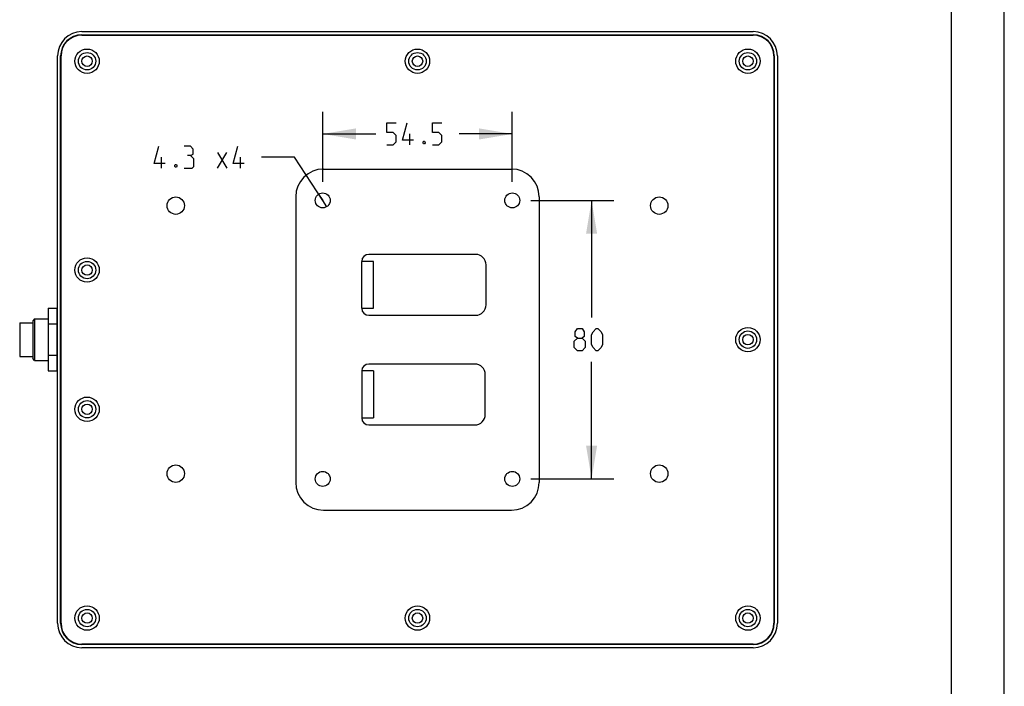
# Model space of a CAD drawing. Header units: inches. Extents: x 0 to 17, y 0 to 11.
# Tile 4 of 5: x 11.4 to 17, y 4.3 to 8. Entities that reach past the tile are written whole.
import ezdxf

# ---------------------------------------------------------------- set-up
doc = ezdxf.new("R2010")
doc.units = ezdxf.units.IN
doc.header["$LTSCALE"] = 0.935
doc.header["$MEASUREMENT"] = 0
doc.layers.get('0').update_dxf_attribs({"linetype": 'CONTINUOUS'})
doc.styles.add('TEXTSTYLE_2', font='txt', dxfattribs={"width": 0.8})
doc.dimstyles.new('DIMSTYLE_4', dxfattribs={"dimtxt": 0.125, "dimasz": 0.1875, "dimexe": 0.125, "dimexo": 0.0625, "dimgap": 0.09, "dimtad": 0, "dimtih": 1, "dimtoh": 1, "dimlfac": 2, "dimzin": 4, "dimdsep": 46, "dimtxsty": 'TEXTSTYLE_2', "dimblk": '_FILLED', "dimblk1": '_FILLED', "dimblk2": '_FILLED', "dimcen": 0.09, "dimazin": 1, "dimtfac": 1, "dimtmove": 0, "dimatfit": 2, "dimldrblk": '_FILLED', "dimfxl": 1, "dimtolj": 1, "dimtzin": 4, "dimarcsym": 0})
doc.dimstyles.new('DIMSTYLE_5', dxfattribs={"dimtxt": 0.125, "dimasz": 0.1875, "dimexe": 0.125, "dimexo": 0.0625, "dimgap": 0.0625, "dimtad": 0, "dimtih": 1, "dimtoh": 1, "dimlfac": 2, "dimzin": 4, "dimdsep": 46, "dimtxsty": 'TEXTSTYLE_2', "dimblk": '_FILLED', "dimblk1": '_FILLED', "dimblk2": '_FILLED', "dimcen": 0.09, "dimazin": 1, "dimtfac": 1, "dimtofl": 0, "dimtmove": 0, "dimatfit": 3, "dimldrblk": '_FILLED', "dimfxl": 1, "dimtolj": 1, "dimtzin": 4, "dimarcsym": 0})

# ---------------------------------------------------------------- blocks, each defined once
blk = doc.blocks.new('*D8')
at = {"color": 2, "linetype": 'Continuous', "transparency": 16777216}
for p, q in [((12.9834, 7.254), (12.7959, 7.254)), ((13.1422, 7.0094), (12.9834, 7.254)), ((13.1191, 7.0449), (13.1422, 7.0094)), ((13.1652, 6.9739), (13.1422, 7.0094))]:
    blk.add_line(p, q, dxfattribs=at)
at = {"color": 2, "linetype": 'Continuous', "transparency": 16777216, "insert": (12.7334, 7.3165), "char_height": 0.125, "width": 0.816964, "attachment_point": 3, "line_spacing_factor": 0.9, "style": 'TEXTSTYLE_2'}
blk.add_mtext('{\\ftxt;\\W0.0001;\\H0.0001;\\~}{\\ftxt;\\W2.0714285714;\\H0.125; }{\\ftxt;\\W0.0001;\\H0.0001;\\~}{\\ftxt;\\W0.0001;\\H0.0001;\\~}{\\ftxt;\\W2.2857142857;\\H0.125; }{\\ftxt;\\W0.0001;\\H0.0001;\\~}', dxfattribs=at)
blk = doc.blocks.new('_FILLED')
at = {"color": 0, "linetype": 'ByBlock'}
blk.add_solid([(0, 0), (-1, 0.167), (-1, -0.167)], dxfattribs=at)
blk = doc.blocks.new('_NONE')
blk = doc.blocks.new('*D9')
at = {"color": 2, "linetype": 'Continuous', "transparency": 16777216}
for p, q in [((13.1422, 7.1142), (13.1422, 7.5104)), ((14.215, 7.1142), (14.215, 7.5104)), ((13.1422, 7.3854), (13.442, 7.3854)), ((14.215, 7.3854), (13.9152, 7.3854))]:
    blk.add_line(p, q, dxfattribs=at)
at = {"color": 2, "linetype": 'Continuous', "transparency": 16777216, "xscale": 0.1875, "yscale": 0.1875, "zscale": 0.1875, "rotation": 180}
blk.add_blockref('_FILLED', (13.1422, 7.3854), dxfattribs=at)
at = {"color": 2, "linetype": 'Continuous', "transparency": 16777216, "xscale": 0.1875, "yscale": 0.1875, "zscale": 0.1875}
blk.add_blockref('_FILLED', (14.215, 7.3854), dxfattribs=at)
at = {"color": 2, "linetype": 'Continuous', "transparency": 16777216, "insert": (13.6786, 7.4479), "char_height": 0.125, "width": 0.522321, "attachment_point": 2, "line_spacing_factor": 0.9, "style": 'TEXTSTYLE_2'}
blk.add_mtext('{\\ftxt;\\W0.0001;\\H0.0001;\\~}{\\ftxt;\\W2.7857142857;\\H0.125; }{\\ftxt;\\W0.0001;\\H0.0001;\\~}', dxfattribs=at)
blk = doc.blocks.new('*D10')
at = {"color": 2, "linetype": 'Continuous', "transparency": 16777216}
for p, q in [((14.3198, 7.0094), (14.789, 7.0094)), ((14.664, 7.0094), (14.664, 6.347)), ((14.664, 5.4346), (14.664, 6.097)), ((14.3198, 5.4346), (14.789, 5.4346))]:
    blk.add_line(p, q, dxfattribs=at)
at = {"color": 2, "linetype": 'Continuous', "transparency": 16777216, "xscale": 0.1875, "yscale": 0.1875, "zscale": 0.1875}
for p, rotation in [((14.664, 7.0094), 90), ((14.664, 5.4346), 270)]:
    blk.add_blockref('_FILLED', p, dxfattribs=dict(at, rotation=rotation))
at = {"color": 2, "linetype": 'Continuous', "transparency": 16777216, "insert": (14.664, 6.2845), "char_height": 0.125, "width": 0.294643, "attachment_point": 2, "line_spacing_factor": 0.9, "style": 'TEXTSTYLE_2'}
blk.add_mtext('{\\ftxt;\\W0.0001;\\H0.0001;\\~}{\\ftxt;\\W1.5714285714;\\H0.125; }{\\ftxt;\\W0.0001;\\H0.0001;\\~}', dxfattribs=at)

msp = doc.modelspace()

# ---------------------------------------------------------------- linework, layer by layer
at = {"color": 7, "linetype": 'Continuous'}
for p, q in [((17, 0), (17, 11)), ((16.7, 10.7), (16.7, 0.3)), ((11.779, 7.9641), (15.5782, 7.9641)), ((11.779, 7.9464), (15.5782, 7.9464)), ((11.779, 7.9444), (15.5782, 7.9444)), ((11.6412, 4.6177), (11.6412, 7.8263)), ((11.6589, 4.6177), (11.6589, 7.8263)), ((11.6609, 4.6177), (11.6609, 7.8263)), ((15.6963, 7.8263), (15.6963, 4.6177)), ((15.6983, 7.8263), (15.6983, 4.6177)), ((15.716, 7.8263), (15.716, 4.6177)), ((13.1471, 7.1866), (14.2101, 7.1866)), ((12.9896, 7.0291), (12.9896, 5.4149)), ((14.3676, 7.0291), (14.3676, 5.4149)), ((14.0073, 6.7043), (13.4026, 6.7043)), ((13.3632, 6.3992), (13.3632, 6.6649)), ((13.4302, 6.6649), (13.3632, 6.6649)), ((13.4302, 6.3992), (13.4302, 6.6649)), ((14.0664, 6.4189), (14.0664, 6.6452)), ((11.5891, 6.3992), (11.5891, 6.0448)), ((11.5891, 6.3992), (11.6383, 6.3992)), ((11.6383, 6.0448), (11.6383, 6.3992)), ((13.3632, 6.3992), (13.4302, 6.3992)), ((13.4026, 6.3598), (14.0073, 6.3598)), ((11.4271, 6.3165), (11.4271, 6.1275)), ((11.4271, 6.3165), (11.5005, 6.3165)), ((11.5104, 6.3391), (11.5005, 6.3293)), ((11.5005, 6.3293), (11.5005, 6.1147)), ((11.5104, 6.3391), (11.5104, 6.1049)), ((11.5104, 6.3391), (11.5891, 6.3391)), ((11.5891, 6.3106), (11.6383, 6.3106)), ((11.6383, 6.3391), (11.6412, 6.3391)), ((11.5891, 6.1334), (11.6383, 6.1334)), ((11.4271, 6.1275), (11.5005, 6.1275)), ((11.5104, 6.1049), (11.5005, 6.1147)), ((11.5104, 6.1049), (11.5891, 6.1049)), ((11.6383, 6.1049), (11.6412, 6.1049)), ((14.0032, 6.0842), (13.4026, 6.0842)), ((11.5891, 6.0448), (11.6383, 6.0448)), ((13.4302, 6.0448), (13.3632, 6.0448)), ((13.3632, 6.0448), (13.3632, 5.7791)), ((13.4302, 6.0448), (13.4302, 5.7791)), ((14.0622, 5.7988), (14.0622, 6.0251)), ((13.3632, 5.7791), (13.4302, 5.7791)), ((13.4026, 5.7397), (14.0032, 5.7397)), ((13.1471, 5.2574), (14.2101, 5.2574)), ((15.5782, 4.4996), (11.779, 4.4996)), ((15.5782, 4.4976), (11.779, 4.4976)), ((15.5782, 4.4799), (11.779, 4.4799))]:
    msp.add_line(p, q, dxfattribs=at)
at = {"color": 2, "linetype": 'Continuous'}
for p, q in [((13.6354, 7.3229), (13.6354, 7.3854)), ((12.2304, 7.1915), (12.2304, 7.254)), ((12.5459, 7.1915), (12.5994, 7.2807)), ((12.5459, 7.2807), (12.5994, 7.1915)), ((12.6768, 7.1915), (12.6768, 7.254))]:
    msp.add_line(p, q, dxfattribs=at)
for points in [[(13.5045, 7.3229), (13.5402, 7.3229), (13.5581, 7.3408), (13.5581, 7.3765), (13.5402, 7.3943), (13.5045, 7.3943), (13.5045, 7.4479), (13.5581, 7.4479)], [(13.6563, 7.3497), (13.5938, 7.3497), (13.6206, 7.4479)], [(13.7634, 7.3229), (13.7991, 7.3229), (13.817, 7.3408), (13.817, 7.3765), (13.7991, 7.3943), (13.7634, 7.3943), (13.7634, 7.4479), (13.817, 7.4479)], [(12.2512, 7.2182), (12.1887, 7.2182), (12.2155, 7.3165)], [(12.3941, 7.2629), (12.4089, 7.2718), (12.4089, 7.2986), (12.3941, 7.3165), (12.3584, 7.3165)], [(12.6976, 7.2182), (12.6351, 7.2182), (12.6619, 7.3165)], [(13.7188, 7.3437), (13.7217, 7.3378), (13.7217, 7.3348), (13.7188, 7.3289), (13.7128, 7.3289), (13.7098, 7.3348), (13.7098, 7.3378), (13.7128, 7.3437), (13.7188, 7.3437)], [(12.3584, 7.1915), (12.403, 7.1915), (12.4119, 7.2004), (12.4119, 7.245), (12.3941, 7.2629), (12.3762, 7.2629)], [(12.3137, 7.2123), (12.3167, 7.2063), (12.3167, 7.2034), (12.3137, 7.1974), (12.3078, 7.1974), (12.3048, 7.2034), (12.3048, 7.2063), (12.3078, 7.2123), (12.3137, 7.2123)], [(14.5836, 6.2309), (14.5717, 6.2399), (14.5717, 6.2666), (14.5836, 6.2845), (14.6104, 6.2845), (14.6223, 6.2666), (14.6223, 6.2399), (14.6104, 6.2309), (14.6283, 6.2131), (14.6283, 6.1774), (14.6104, 6.1595), (14.5836, 6.1595), (14.5658, 6.1774)], [(14.664, 6.1952), (14.664, 6.2488), (14.6729, 6.2666), (14.6908, 6.2845), (14.6997, 6.2845), (14.7176, 6.2666), (14.7265, 6.2488), (14.7265, 6.1952), (14.7176, 6.1774), (14.6997, 6.1595), (14.6908, 6.1595), (14.6729, 6.1774), (14.664, 6.1952)], [(14.5658, 6.1774), (14.5658, 6.2131), (14.5836, 6.2309), (14.6104, 6.2309)]]:
    msp.add_lwpolyline(points, dxfattribs=at)
at = {"color": 7, "linetype": 'Continuous'}
for centre, radius in [((11.8085, 7.7968), 0.0689), ((13.6786, 7.7968), 0.0689), ((15.5487, 7.7968), 0.0689), ((11.8085, 7.7968), 0.0492), ((11.8085, 7.7968), 0.0295), ((13.6786, 7.7968), 0.0492), ((13.6786, 7.7968), 0.0295), ((15.5487, 7.7968), 0.0492), ((15.5487, 7.7968), 0.0295), ((12.3105, 6.9799), 0.0492), ((13.1422, 7.0094), 0.0423), ((14.215, 7.0094), 0.0423), ((15.0467, 6.9799), 0.0492), ((11.8085, 6.6157), 0.0689), ((11.8085, 6.6157), 0.0492), ((11.8085, 6.6157), 0.0295), ((15.5487, 6.222), 0.0689), ((15.5487, 6.222), 0.0492), ((15.5487, 6.222), 0.0295), ((11.8085, 5.8283), 0.0689), ((11.8085, 5.8283), 0.0492), ((11.8085, 5.8283), 0.0295), ((12.3105, 5.4641), 0.0492), ((13.1422, 5.4346), 0.0423), ((14.215, 5.4346), 0.0423), ((15.0467, 5.4641), 0.0492), ((11.8085, 4.6472), 0.0689), ((11.8085, 4.6472), 0.0492), ((13.6786, 4.6472), 0.0689), ((13.6786, 4.6472), 0.0492), ((15.5487, 4.6472), 0.0689), ((15.5487, 4.6472), 0.0492), ((11.8085, 4.6472), 0.0295), ((13.6786, 4.6472), 0.0295), ((15.5487, 4.6472), 0.0295)]:
    msp.add_circle(centre, radius, dxfattribs=at)
for centre, radius, start, end in [((11.779, 7.8263), 0.1201, 90, 180), ((11.779, 7.8263), 0.1181, 90, 180), ((15.5782, 7.8263), 0.1201, 0, 90), ((15.5782, 7.8263), 0.1181, 0, 90), ((13.1471, 7.0291), 0.1575, 90, 180), ((14.2101, 7.0291), 0.1575, 0, 90), ((13.4026, 6.6649), 0.0394, 90, 180), ((14.0073, 6.6452), 0.0591, 0, 90), ((14.0073, 6.4189), 0.0591, 270, 360), ((13.4026, 6.3992), 0.0394, 180, 270), ((13.4026, 6.0448), 0.0394, 90, 180), ((14.0032, 6.0251), 0.0591, 0, 90), ((14.0032, 5.7988), 0.0591, 270, 360), ((13.4026, 5.7791), 0.0394, 180, 270), ((13.1471, 5.4149), 0.1575, 180, 270), ((14.2101, 5.4149), 0.1575, 270, 360), ((11.779, 4.6177), 0.1201, 180, 270), ((11.779, 4.6177), 0.1181, 180, 270), ((15.5782, 4.6177), 0.1201, 270, 360), ((15.5782, 4.6177), 0.1181, 270, 360)]:
    msp.add_arc(centre, radius, start, end, dxfattribs=at)
for centre, major_axis, start_param, end_param in [((11.779, 7.8263), (0.0975, -0.0975), 2.356325, 3.92686), ((15.5782, 7.8263), (0.0975, 0.0975), -0.785268, 0.785268), ((11.779, 4.6177), (0.0975, 0.0975), 2.356327, 3.926859), ((15.5782, 4.6177), (0.0975, -0.0975), -0.785266, 0.785266)]:
    msp.add_ellipse(centre, major_axis=major_axis, ratio=0.999695, start_param=start_param, end_param=end_param, dxfattribs=at)

# ---------------------------------------------------------------- dimensions: what is measured, and where the dimension line sits
at = {"color": 2, "linetype": 'Continuous'}
dim = msp.add_linear_dim(base=(14.215, 7.3854), p1=(13.1422, 7.0517), p2=(14.215, 7.0517), text='{\\ftxt;\\W0.0001;\\H0.0001;\\~}{\\ftxt;\\W2.7857142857;\\H0.125; }{\\ftxt;\\W0.0001;\\H0.0001;\\~}', dimstyle='DIMSTYLE_5', dxfattribs=at)
dim.commit()
dim.dimension.update_dxf_attribs({"geometry": '*D9', "text_midpoint": (13.6607, 7.3854), "dimtype": 160})
dim = msp.add_diameter_dim_2p(p1=(13.1191, 7.0449), p2=(13.1652, 6.9739), text='{\\ftxt;\\W0.0001;\\H0.0001;\\~}{\\ftxt;\\W2.0714285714;\\H0.125; }{\\ftxt;\\W0.0001;\\H0.0001;\\~}{\\ftxt;\\W0.0001;\\H0.0001;\\~}{\\ftxt;\\W2.2857142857;\\H0.125; }{\\ftxt;\\W0.0001;\\H0.0001;\\~}', dimstyle='DIMSTYLE_4', override={"dimpost": '<>', "dimblk1": 'NONE', "dimblk2": 'NONE', "dimsah": 1}, dxfattribs=at)
dim.commit()
dim.dimension.update_dxf_attribs({"geometry": '*D8', "text_midpoint": (12.4476, 7.1915), "dimtype": 163})
dim = msp.add_linear_dim(base=(14.664, 5.4346), p1=(14.2573, 7.0094), p2=(14.2573, 5.4346), angle=270, text='{\\ftxt;\\W0.0001;\\H0.0001;\\~}{\\ftxt;\\W1.5714285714;\\H0.125; }{\\ftxt;\\W0.0001;\\H0.0001;\\~}', dimstyle='DIMSTYLE_5', dxfattribs=at)
dim.commit()
dim.dimension.update_dxf_attribs({"geometry": '*D10', "text_midpoint": (14.6461, 6.222), "dimtype": 160})

doc.saveas('drawing.dxf')
